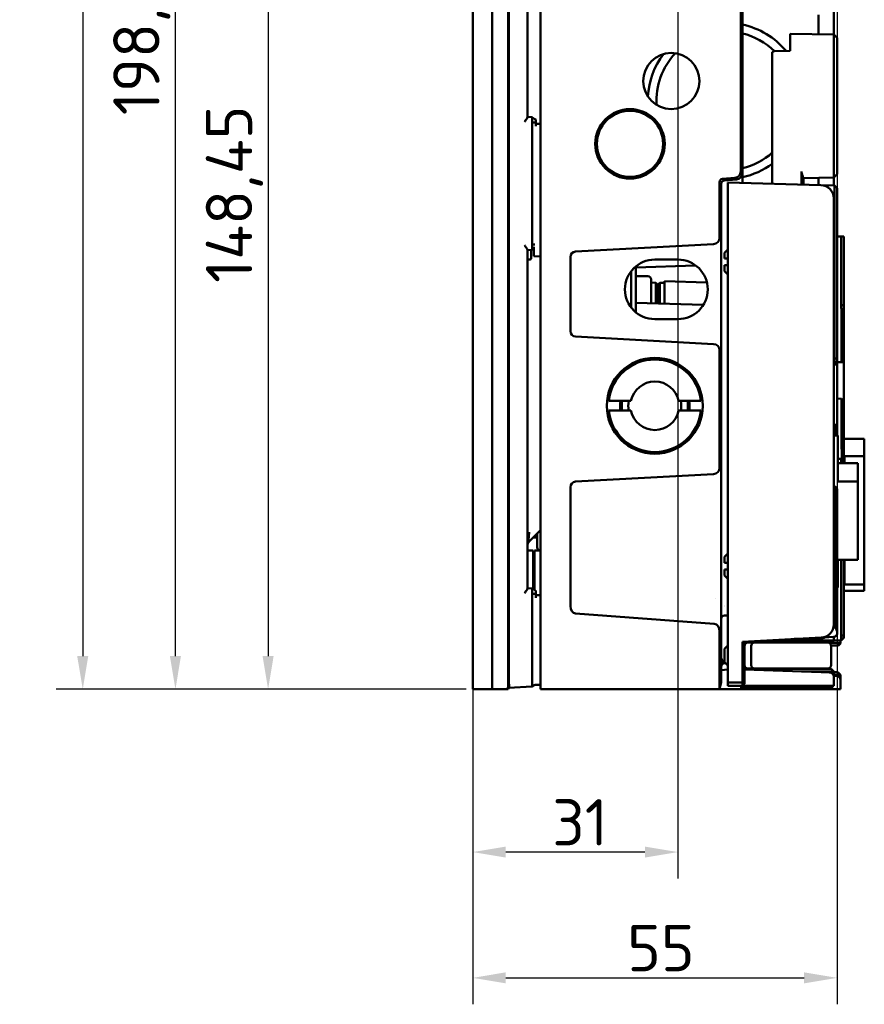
# Model space of a CAD drawing. Header units: millimetres. Extents: x 0 to 5104, y -184 to 1188.
# Tile 97 of 221: x 831 to 958, y 564 to 713. Entities that reach past the tile are written whole.
import ezdxf

# ---------------------------------------------------------------- set-up
doc = ezdxf.new("R2010")
doc.units = ezdxf.units.MM
doc.header["$LTSCALE"] = 2
doc.layers.add('Bemaßung (ISO)', color=7, linetype='Continuous', lineweight=25)
doc.layers.add('Sichtbar (ISO)', color=7, linetype='Continuous', lineweight=50)
doc.styles.add('Notiztext (DIN)', font='isocpeur.ttf')
doc.dimstyles.new('Standard (DIN)', dxfattribs={"dimscale": 2, "dimtxt": 3.5, "dimasz": 2.5, "dimexe": 2, "dimexo": 0.5, "dimgap": 0.5, "dimtad": 1, "dimrnd": 1e-08, "dimtxsty": 'Notiztext (DIN)', "dimcen": 0.09, "dimdle": 10, "dimclrd": 256, "dimclre": 256, "dimclrt": 256, "dimadec": 0, "dimazin": 0, "dimtfac": 1, "dimtmove": 0, "dimatfit": 3, "dimfxl": 1, "dimtolj": 1, "dimtzin": 0, "dimlwd": -1, "dimlwe": -1, "dimarcsym": 0})

# ---------------------------------------------------------------- blocks, each defined once
blk = doc.blocks.new('*D28')
at = {"layer": 'Bemaßung (ISO)', "transparency": 16777216}
for p, q in [((898.01, 1107.48), (836.1, 1107.48)), ((840.1, 1102.48), (840.1, 616.58)), ((898.01, 611.58), (836.1, 611.58))]:
    blk.add_line(p, q, dxfattribs=at)
for points in [[(839.26, 1102.48), (840.93, 1102.48), (840.1, 1107.48)], [(839.26, 616.58), (840.93, 616.58), (840.1, 611.58)]]:
    blk.add_solid(points, dxfattribs=at)
at = {"layer": 'Defpoints', "color": 0, "transparency": 16777216}
for p in [(899.01, 1107.48), (840.1, 611.58), (899.01, 611.58)]:
    blk.add_point(p, dxfattribs=at)
at = {"layer": 'Bemaßung (ISO)', "transparency": 16777216, "insert": (830.7, 848.83), "char_height": 7, "attachment_point": 1, "rotation": 90, "style": 'Notiztext (DIN)'}
blk.add_mtext('\\A1;495,9', dxfattribs=at)
blk = doc.blocks.new('*D29')
at = {"layer": 'Bemaßung (ISO)', "transparency": 16777216}
for p, q in [((925.36, 760.03), (864.1, 760.03)), ((868.1, 755.03), (868.1, 616.58)), ((898.01, 611.58), (864.1, 611.58))]:
    blk.add_line(p, q, dxfattribs=at)
for points in [[(867.26, 755.03), (868.93, 755.03), (868.1, 760.03)], [(867.26, 616.58), (868.93, 616.58), (868.1, 611.58)]]:
    blk.add_solid(points, dxfattribs=at)
at = {"layer": 'Defpoints', "color": 0, "transparency": 16777216}
for p in [(926.36, 760.03), (868.1, 611.58), (899.01, 611.58)]:
    blk.add_point(p, dxfattribs=at)
at = {"layer": 'Bemaßung (ISO)', "transparency": 16777216, "insert": (858.7, 673.01), "char_height": 7, "attachment_point": 1, "rotation": 90, "style": 'Notiztext (DIN)'}
blk.add_mtext('\\A1;148,45', dxfattribs=at)
blk = doc.blocks.new('*D30')
at = {"layer": 'Bemaßung (ISO)', "transparency": 16777216}
for p, q in [((925.36, 810.03), (850.1, 810.03)), ((854.1, 616.58), (854.1, 805.03)), ((898.01, 611.58), (850.1, 611.58))]:
    blk.add_line(p, q, dxfattribs=at)
for points in [[(853.26, 805.03), (854.93, 805.03), (854.1, 810.03)], [(853.26, 616.58), (854.93, 616.58), (854.1, 611.58)]]:
    blk.add_solid(points, dxfattribs=at)
at = {"layer": 'Defpoints', "color": 0, "transparency": 16777216}
for p in [(854.1, 810.03), (926.36, 810.03), (899.01, 611.58)]:
    blk.add_point(p, dxfattribs=at)
at = {"layer": 'Bemaßung (ISO)', "transparency": 16777216, "insert": (844.7, 698.36), "char_height": 7, "attachment_point": 1, "rotation": 90, "style": 'Notiztext (DIN)'}
blk.add_mtext('\\A1;198,45', dxfattribs=at)
blk = doc.blocks.new('*D39')
at = {"layer": 'Bemaßung (ISO)', "transparency": 16777216}
for p, q in [((954.06, 1031.01), (954.06, 563.94)), ((899.01, 858.58), (899.01, 563.94)), ((904.01, 567.94), (949.06, 567.94))]:
    blk.add_line(p, q, dxfattribs=at)
for points in [[(904.01, 568.78), (904.01, 567.11), (899.01, 567.94)], [(949.06, 568.78), (949.06, 567.11), (954.06, 567.94)]]:
    blk.add_solid(points, dxfattribs=at)
at = {"layer": 'Defpoints', "color": 0, "transparency": 16777216}
for p in [(954.06, 1032.01), (899.01, 859.58), (954.06, 567.94)]:
    blk.add_point(p, dxfattribs=at)
at = {"layer": 'Bemaßung (ISO)', "transparency": 16777216, "insert": (922.34, 575.94), "char_height": 7, "attachment_point": 1, "style": 'Notiztext (DIN)'}
blk.add_mtext('\\A1;55', dxfattribs=at)
blk = doc.blocks.new('*D40')
at = {"layer": 'Bemaßung (ISO)', "transparency": 16777216}
for p, q in [((930.01, 782.94), (930.01, 582.96)), ((899.01, 610.58), (899.01, 582.96)), ((925.01, 586.96), (904.01, 586.96))]:
    blk.add_line(p, q, dxfattribs=at)
for points in [[(904.01, 587.79), (904.01, 586.13), (899.01, 586.96)], [(925.01, 587.79), (925.01, 586.13), (930.01, 586.96)]]:
    blk.add_solid(points, dxfattribs=at)
at = {"layer": 'Defpoints', "color": 0, "transparency": 16777216}
for p in [(930.01, 783.94), (899.01, 611.58), (899.01, 586.96)]:
    blk.add_point(p, dxfattribs=at)
at = {"layer": 'Bemaßung (ISO)', "transparency": 16777216, "insert": (911.01, 594.96), "char_height": 7, "attachment_point": 1, "style": 'Notiztext (DIN)'}
blk.add_mtext('\\A1;31', dxfattribs=at)

msp = doc.modelspace()

# ---------------------------------------------------------------- linework, layer by layer
at = {"layer": 'Sichtbar (ISO)'}
for p, q in [((909.262, 1107.48), (909.262, 611.58)), ((899.012, 611.58), (899.012, 859.479)), ((901.962, 611.58), (901.962, 859.479)), ((904.381, 859.103), (904.381, 611.956)), ((904.467, 858.456), (904.467, 612.603)), ((907.262, 698.04), (907.262, 773.019)), ((939.496, 689.866), (939.496, 757.876)), ((939.762, 757.868), (939.762, 689.653)), ((953.562, 720.146), (953.562, 710.563)), ((951.251, 713.536), (951.251, 710.603)), ((946.962, 710.678), (953.563, 710.563)), ((946.962, 710.678), (946.962, 710.627)), ((946.962, 710.627), (946.962, 708.094)), ((954.062, 710.054), (953.563, 710.563)), ((953.563, 710.563), (953.563, 710.518)), ((953.563, 707.315), (953.563, 710.518)), ((954.062, 710.037), (954.062, 710.054)), ((946.962, 708.094), (946.962, 708.678)), ((954.062, 710.037), (954.062, 706.834)), ((944.567, 708.047), (944.262, 707.876)), ((944.262, 707.876), (944.262, 707.468)), ((944.262, 707.468), (944.262, 706.524)), ((946.962, 708.094), (944.567, 708.047)), ((953.563, 707.315), (953.563, 706.524)), ((944.262, 689.47), (944.262, 706.524)), ((953.563, 689.932), (953.563, 706.524)), ((954.062, 706.524), (954.062, 706.834)), ((954.062, 706.524), (954.062, 689.932)), ((907.962, 698.056), (907.262, 698.117)), ((907.965, 678.8), (907.965, 697.259)), ((908.562, 697.259), (907.965, 697.259)), ((908.562, 697.698), (908.562, 697.259)), ((908.562, 697.259), (908.562, 696.7)), ((908.562, 697.032), (909.262, 697.044)), ((926.183, 698.012), (926.183, 697.676)), ((926.183, 690.383), (926.183, 690.047)), ((939.762, 689.653), (939.762, 688.108)), ((944.262, 689.47), (944.262, 688.527)), ((948.662, 689.525), (948.662, 689.847)), ((954.062, 689.441), (953.563, 688.932)), ((954.062, 689.932), (954.062, 689.441)), ((936.296, 679.843), (936.296, 688.258)), ((936.562, 687.998), (936.562, 679.604)), ((936.737, 688.739), (938.614, 688.904)), ((938.85, 688.657), (937.019, 688.496)), ((937.562, 688.166), (951.615, 687.798)), ((937.562, 612.58), (937.562, 688.166)), ((944.262, 687.99), (944.262, 688.527)), ((948.662, 687.875), (948.662, 688.581)), ((953.563, 688.932), (948.962, 688.852)), ((948.962, 688.869), (948.962, 688.903)), ((948.962, 688.869), (948.962, 687.867)), ((951.251, 688.892), (951.251, 687.807)), ((951.615, 687.798), (953.648, 687.745)), ((953.562, 688.932), (953.562, 687.747)), ((953.659, 661.599), (953.659, 687.045)), ((954.062, 687.319), (954.062, 687.045)), ((954.062, 687.045), (954.062, 661.599)), ((953.562, 685.799), (953.562, 621.386)), ((908.398, 678.8), (907.965, 678.8)), ((935.382, 678.879), (914.521, 677.747)), ((936.562, 679.604), (936.562, 679.047)), ((936.562, 679.047), (936.562, 677.121)), ((954.659, 680.03), (954.062, 680.03)), ((954.659, 669.664), (954.659, 680.03)), ((955.062, 680.03), (954.659, 680.03)), ((955.062, 680.03), (955.062, 669.664)), ((907.262, 626.79), (907.262, 678.019)), ((907.262, 677.942), (907.962, 678.003)), ((907.862, 676.83), (907.862, 677.995)), ((908.262, 677.732), (908.262, 678.481)), ((908.262, 677.732), (908.262, 677.032)), ((937.062, 677.578), (937.562, 678.078)), ((937.062, 677.342), (937.062, 677.578)), ((937.062, 676.926), (937.062, 677.342)), ((907.562, 676.53), (907.262, 676.53)), ((909.262, 677.015), (908.262, 677.032)), ((913.762, 676.919), (913.762, 665.727)), ((926.512, 676.53), (930.012, 676.53)), ((936.562, 677.121), (936.562, 665.527)), ((937.062, 676.926), (937.062, 676.678)), ((937.062, 676.678), (937.562, 676.678)), ((922.962, 669.264), (922.962, 674.795)), ((932.683, 675.652), (923.662, 675.337)), ((923.662, 675.512), (923.662, 668.547)), ((937.062, 675.678), (937.062, 675.43)), ((937.562, 675.678), (937.062, 675.678)), ((937.062, 675.014), (937.062, 675.43)), ((937.062, 674.778), (937.062, 675.014)), ((937.062, 674.778), (937.562, 674.278)), ((923.662, 674.026), (925.462, 674.026)), ((925.962, 672.673), (925.962, 673.526)), ((926.668, 673.036), (925.962, 673.061)), ((926.668, 673.036), (926.962, 672.731)), ((926.962, 672.726), (927.262, 673.031)), ((927.262, 673.031), (927.962, 673.043)), ((927.262, 673.031), (927.262, 671.776)), ((927.962, 673.291), (927.962, 671.79)), ((927.962, 673.291), (934.391, 673.066)), ((925.962, 672.673), (925.962, 669.915)), ((926.662, 669.896), (926.662, 671.781)), ((926.962, 672.731), (926.962, 671.781)), ((926.962, 671.776), (926.962, 671.781)), ((926.962, 671.781), (926.962, 669.889)), ((926.962, 669.889), (926.962, 671.776)), ((927.262, 671.776), (927.262, 669.881)), ((927.962, 670.863), (927.962, 671.79)), ((923.662, 669.975), (933.867, 669.708)), ((927.962, 670.863), (927.962, 669.862)), ((954.659, 669.664), (955.062, 669.664)), ((954.711, 661.03), (954.711, 668.719)), ((955.062, 669.664), (955.062, 669.116)), ((955.062, 661.03), (955.062, 669.116)), ((930.012, 667.53), (926.512, 667.53)), ((936.562, 665.527), (936.562, 663.601)), ((935.382, 663.768), (914.521, 664.9)), ((936.296, 645.056), (936.296, 662.803)), ((936.562, 663.601), (936.562, 663.043)), ((936.562, 663.043), (936.562, 644.816)), ((953.659, 661.599), (954.062, 661.599)), ((953.665, 661.53), (953.665, 661.53)), ((954.062, 661.599), (954.062, 661.019)), ((954.062, 661.03), (955.062, 661.03)), ((954.062, 651.53), (954.062, 661.019)), ((955.062, 661.03), (955.062, 655.129)), ((953.722, 660.602), (953.562, 660.57)), ((922.919, 655.155), (919.55, 655.155)), ((933.475, 655.155), (930.106, 655.155)), ((954.719, 655.486), (954.062, 655.512)), ((919.55, 653.705), (922.919, 653.705)), ((930.106, 653.705), (933.475, 653.705)), ((955.062, 647.76), (955.062, 654.774)), ((953.562, 651.53), (954.062, 651.53)), ((953.767, 651.082), (953.767, 651.53)), ((954.062, 650.833), (953.767, 651.082)), ((954.062, 651.53), (954.062, 650.833)), ((954.062, 650.833), (954.062, 649.946)), ((954.162, 649.946), (953.562, 649.946)), ((954.162, 649.946), (954.162, 643.004)), ((958.162, 649.446), (955.062, 649.446)), ((958.162, 649.446), (958.162, 646.814)), ((954.723, 648.079), (955.062, 647.761)), ((954.659, 646.397), (954.162, 646.423)), ((954.663, 646.105), (954.663, 645.769)), ((955.062, 646.738), (954.767, 646.489)), ((954.767, 646.285), (954.767, 646.489)), ((955.062, 645.973), (955.062, 646.738)), ((955.162, 646.814), (958.162, 646.814)), ((955.162, 646.814), (955.162, 645.769)), ((958.162, 646.814), (958.162, 627.388)), ((936.562, 644.816), (936.562, 644.258)), ((954.162, 645.769), (957.162, 645.769)), ((955.062, 645.973), (955.062, 645.804)), ((955.062, 645.769), (955.062, 645.804)), ((957.162, 645.769), (957.162, 643.004)), ((914.521, 642.959), (935.382, 644.091)), ((936.562, 644.258), (936.562, 642.332)), ((913.762, 642.132), (913.762, 624.134)), ((936.562, 642.332), (936.562, 625.613)), ((953.767, 640.337), (953.767, 642.161)), ((954.062, 641.827), (953.767, 642.161)), ((954.062, 641.861), (954.062, 641.827)), ((954.062, 641.827), (954.062, 640.003)), ((957.162, 643.004), (954.162, 643.004)), ((957.162, 643.004), (957.162, 631.124)), ((953.724, 621.482), (953.724, 639.391)), ((954.062, 639.391), (953.724, 639.391)), ((954.062, 640.003), (954.062, 639.391)), ((954.062, 639.391), (954.062, 620.397)), ((907.479, 634.713), (907.48, 634.712)), ((909.262, 635.619), (907.555, 633.911)), ((908.173, 634.53), (908.762, 634.53)), ((908.762, 635.119), (908.762, 633.03)), ((908.162, 632.53), (907.262, 632.53)), ((908.162, 626.699), (908.162, 632.53)), ((908.362, 626.587), (908.362, 632.53)), ((908.362, 632.53), (909.262, 632.53)), ((909.254, 632.53), (909.262, 632.53)), ((937.062, 631.574), (937.562, 632.074)), ((937.062, 631.574), (937.062, 631.338)), ((937.062, 630.922), (937.062, 631.338)), ((908.262, 630.33), (908.162, 630.347)), ((908.262, 626.643), (908.262, 630.33)), ((908.262, 630.03), (908.362, 630.03)), ((937.062, 630.922), (937.062, 630.674)), ((937.062, 630.674), (937.562, 630.674)), ((937.062, 629.674), (937.062, 629.426)), ((937.562, 629.674), (937.062, 629.674)), ((954.162, 631.124), (957.162, 631.124)), ((954.162, 631.124), (954.162, 626.946)), ((954.648, 619.692), (954.648, 631.124)), ((955.062, 631.124), (955.062, 619.692)), ((955.162, 631.124), (955.162, 627.388)), ((937.062, 629.01), (937.062, 629.426)), ((937.062, 628.774), (937.062, 629.01)), ((937.062, 628.774), (937.562, 628.274)), ((907.975, 626.805), (907.262, 626.867)), ((954.162, 626.946), (954.062, 626.946)), ((958.162, 627.388), (955.162, 627.388)), ((958.162, 627.388), (958.162, 626.446)), ((907.978, 612.787), (907.978, 626.008)), ((907.978, 626.008), (908.562, 626.008)), ((908.562, 626.474), (908.562, 626.008)), ((908.562, 626.008), (908.562, 625.404)), ((908.562, 625.782), (909.262, 625.794)), ((935.656, 625.221), (935.656, 625.221)), ((936.562, 625.613), (936.562, 624.194)), ((958.162, 626.446), (955.062, 626.446)), ((936.562, 624.194), (936.562, 621.225)), ((937.04, 624.089), (937.04, 624.089)), ((937.041, 624.228), (937.041, 624.228)), ((935.501, 621.45), (914.521, 623.005)), ((937.562, 622.73), (937.045, 622.711)), ((936.562, 621.225), (936.562, 612.776)), ((936.296, 611.966), (936.296, 620.304)), ((951.667, 619.388), (939.762, 618.765)), ((953.498, 619.484), (952.108, 619.412)), ((953.724, 619.496), (953.498, 619.484)), ((953.562, 619.488), (953.562, 618.968)), ((954.062, 619.853), (953.724, 619.496)), ((953.724, 619.496), (953.724, 619.496)), ((954.062, 620.397), (954.062, 619.853)), ((954.648, 619.692), (955.062, 619.692)), ((955.062, 619.418), (954.66, 618.993)), ((955.062, 619.692), (955.062, 619.418)), ((955.062, 619.418), (955.062, 619.353)), ((937.562, 618.168), (937.062, 617.668)), ((939.762, 612.58), (939.762, 618.765)), ((940.062, 618.78), (940.062, 612.704)), ((952.599, 618.668), (940.062, 618.668)), ((940.503, 618.615), (940.503, 618.668)), ((940.562, 618.618), (940.762, 618.618)), ((940.762, 618.668), (940.762, 618.618)), ((940.762, 618.618), (941.562, 618.618)), ((941.062, 618.668), (941.062, 618.618)), ((941.062, 615.218), (941.062, 618.118)), ((941.562, 618.618), (951.162, 618.618)), ((943.654, 618.968), (952.615, 618.968)), ((947.516, 618.618), (948.47, 618.668)), ((947.577, 619.174), (951.162, 619.174)), ((952.662, 618.618), (951.162, 618.618)), ((952.599, 618.668), (953.262, 618.668)), ((953.562, 618.968), (952.615, 618.968)), ((953.615, 618.568), (952.88, 618.568)), ((953.16, 618.168), (953.594, 618.168)), ((953.162, 615.218), (953.162, 618.118)), ((953.562, 618.968), (953.262, 618.668)), ((953.527, 618.934), (954.659, 618.993)), ((954.162, 618.168), (953.594, 618.168)), ((954.562, 618.568), (953.615, 618.568)), ((954.562, 618.568), (954.162, 618.168)), ((954.262, 618.168), (954.162, 618.168)), ((954.562, 618.468), (954.262, 618.168)), ((954.562, 618.468), (954.462, 618.468)), ((954.562, 618.988), (954.562, 618.568)), ((954.562, 618.568), (954.562, 618.468)), ((954.659, 618.993), (954.724, 618.996)), ((937.062, 617.668), (937.062, 617.446)), ((937.062, 617.446), (937.062, 615.891)), ((937.202, 615.529), (937.054, 615.511)), ((937.062, 615.891), (937.062, 615.668)), ((937.562, 615.168), (937.062, 615.668)), ((937.562, 614.565), (936.562, 614.443)), ((940.062, 614.668), (952.594, 614.668)), ((940.062, 614.568), (951.655, 614.164)), ((940.762, 614.718), (940.562, 614.718)), ((941.562, 614.718), (940.762, 614.718)), ((941.062, 614.718), (941.062, 614.668)), ((951.162, 614.718), (941.562, 614.718)), ((952.615, 614.268), (948.653, 614.268)), ((951.162, 614.718), (952.662, 614.718)), ((952.887, 614.121), (951.655, 614.164)), ((953.162, 614.668), (952.594, 614.668)), ((952.615, 614.268), (953.562, 614.268)), ((953.162, 614.668), (953.562, 614.268)), ((953.562, 614.268), (953.562, 613.421)), ((953.594, 614.168), (953.562, 614.168)), ((953.562, 613.768), (953.615, 613.768)), ((953.562, 613.421), (953.562, 612.08)), ((953.594, 614.168), (954.162, 614.168)), ((953.615, 613.768), (954.562, 613.768)), ((954.162, 614.168), (954.562, 613.768)), ((954.562, 613.768), (954.562, 612.921)), ((904.379, 611.58), (904.503, 611.877)), ((904.474, 611.806), (907.963, 611.989)), ((907.968, 611.99), (907.963, 611.989)), ((909.262, 612.218), (908.428, 612.247)), ((936.512, 612.39), (936.296, 611.58)), ((937.562, 612.58), (939.762, 612.58)), ((937.562, 612.08), (937.562, 612.58)), ((939.762, 612.08), (937.562, 612.08)), ((939.629, 612.08), (939.496, 611.58)), ((939.589, 611.93), (952.062, 611.93)), ((940.062, 612.704), (939.762, 612.58)), ((939.762, 612.08), (939.762, 612.58)), ((940.062, 612.38), (939.762, 612.08)), ((939.762, 612.08), (951.667, 612.08)), ((940.062, 612.704), (940.062, 612.38)), ((951.667, 612.08), (953.562, 612.08)), ((952.986, 611.93), (952.062, 611.93)), ((952.986, 611.93), (952.862, 611.73)), ((954.562, 612.921), (954.562, 611.58)), ((899.012, 611.58), (901.962, 611.58)), ((901.962, 611.58), (904.096, 611.58)), ((901.962, 611.58), (901.962, 611.58)), ((904.096, 611.58), (904.366, 611.726)), ((904.096, 611.58), (904.364, 611.58)), ((904.364, 611.58), (904.379, 611.58)), ((909.262, 611.58), (936.27, 611.58)), ((936.27, 611.58), (936.296, 611.58)), ((938.577, 611.58), (936.296, 611.58)), ((938.577, 611.58), (939.496, 611.58)), ((939.496, 611.58), (952.615, 611.58)), ((952.062, 611.73), (939.536, 611.73)), ((952.062, 611.73), (952.862, 611.73)), ((954.562, 611.58), (952.615, 611.58))]:
    msp.add_line(p, q, dxfattribs=at)
at = {"layer": 'Sichtbar (ISO)', "flags": 128}
msp.add_lwpolyline([(954.722, 648.08), (954.722, 648.263), (954.722, 648.456), (954.722, 648.659), (954.722, 648.873), (954.722, 649.097), (954.722, 649.33), (954.722, 649.574), (954.722, 649.827), (954.722, 650.089), (954.722, 650.361), (954.722, 650.642), (954.722, 650.931), (954.722, 651.228), (954.722, 651.533), (954.722, 651.846), (954.722, 652.166), (954.722, 652.492), (954.722, 652.826), (954.722, 653.165), (954.722, 653.51), (954.722, 653.859), (954.722, 654.214), (954.722, 654.572), (954.722, 654.934)], dxfattribs=at)
at = {"layer": 'Sichtbar (ISO)'}
for centre, radius in [((929.012, 703.53), 4.25), ((922.762, 694.03), 5.25), ((922.762, 694.03), 5), ((926.512, 654.43), 7.25)]:
    msp.add_circle(centre, radius, dxfattribs=at)
for centre, radius, start, end in [((937.262, 700.53), 11.805, 39.77215, 77.77342), ((937.262, 700.53), 10.5, 45.72646, 76.22585), ((937.262, 700.53), 11.805, 143.16123, 176.87256), ((937.262, 700.53), 10.5, 136.66611, 183.36767), ((937.262, 700.53), 10.5, 283.77415, 311.81031), ((937.262, 700.53), 11.805, 282.22658, 306.36869), ((938.762, 689.653), 1, 275, 0), ((937.062, 687.998), 0.5, 95, 180), ((951.562, 685.799), 2, 0, 88.5), ((907.562, 676.83), 0.3, 270, 0), ((926.512, 672.03), 4.5, 90, 270), ((930.012, 672.03), 4.5, 270, 90), ((925.462, 673.526), 0.5, 0, 90), ((926.512, 654.43), 7, 5.94487, 174.05513), ((926.512, 654.43), 3.666, 11.406, 168.594), ((926.512, 654.43), 5.25, 172.06236, 187.93764), ((926.512, 654.43), 5, 171.66272, 188.33728), ((926.512, 654.43), 3.999, 169.55412, 190.44588), ((926.512, 654.43), 3.999, 349.55412, 10.44588), ((926.512, 654.43), 5, 351.66272, 8.33728), ((926.512, 654.43), 5.25, 352.06236, 7.93764), ((926.512, 654.43), 7, 185.94487, 354.05513), ((926.512, 654.43), 3.666, 191.406, 348.594), ((908.262, 633.204), 1, 135, 180), ((909.262, 633.03), 0.5, 180, 269), ((937.062, 622.212), 0.5, 92, 180), ((951.562, 621.386), 2, 273, 0), ((951.162, 621.174), 2, 270, 304.37571), ((940.562, 618.118), 0.5, 90, 180), ((941.562, 618.118), 0.5, 90, 180), ((952.662, 618.118), 0.5, 0, 90), ((937.062, 615.008), 0.5, 97.01277, 180), ((940.562, 615.218), 0.5, 180, 270), ((941.562, 615.218), 0.5, 180, 270), ((952.662, 615.218), 0.5, 270, 0), ((952.862, 613.421), 0.7, 0, 88), ((953.862, 612.921), 0.7, 0, 88), ((935.062, 612.776), 1.5, 345.06858, 0)]:
    msp.add_arc(centre, radius, start, end, dxfattribs=at)
for centre, major_axis, ratio, start_param, end_param in [((938.461, 689.929), (-0.784, 0.718), 0.9403795, 2.4303458, 3.8528396), ((949.662, 689.864), (-0.707, -0.72), 0.982398, 5.4979394, 5.8267477), ((936.813, 688.227), (0.392, -0.359), 0.9403795, 2.4303458, 3.8528396), ((935.261, 679.909), (-0.772, 0.735), 0.9384194, 2.4174221, 3.8706974), ((914.562, 676.919), (0, 0.828), 0.965837, 0.0523599, 1.5707963), ((914.562, 665.727), (0, -0.828), 0.9656783, 4.712389, 6.2308254), ((935.261, 662.737), (0.771, 0.736), 0.9382822, 5.5528758, 7.005998), ((935.261, 645.122), (-0.771, 0.736), 0.9382822, 2.41878, 3.8719022), ((914.562, 642.132), (0, 0.828), 0.9656783, 0.0523599, 1.5707963), ((914.562, 624.134), (0, -1.131), 0.7071068, 4.712389, 6.2308254), ((935.261, 620.051), (0.374, 1.375), 0.7015215, 5.0823258, 6.4184603), ((955.724, 621.604), (1.416, 1.492), 0.9463689, 2.3634757, 2.9481892), ((903.262, 611.498), (0.682, 1.34), 0.6626496, 5.1996868, 5.3672067), ((904.8, 612.625), (0.011, 0.801), 0.4157392, 1.6032188, 2.0690294), ((934.743, 611.58), (0.556, 2.086), 0.6948616, 4.8956073, 5.0788257), ((903.174, 611.287), (1.168, 0.52), 0.515766, 5.9481051, 6.1566128)]:
    msp.add_ellipse(centre, major_axis=major_axis, ratio=ratio, start_param=start_param, end_param=end_param, dxfattribs=at)
for points, knots in [([(906.81, 697.36), (906.874, 697.436), (906.942, 697.518), (907.066, 697.676), (907.123, 697.753), (907.197, 697.867), (907.224, 697.915), (907.255, 697.989), (907.262, 698.017), (907.262, 698.04)], [-0.361497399, -0.361497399, -0.361497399, -0.361497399, -0.331836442, -0.331836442, -0.302175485, -0.302175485, -0.281220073, -0.281220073, -0.265440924, -0.265440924, -0.265440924, -0.265440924]), ([(907.965, 697.259), (907.98, 697.635), (907.981, 697.994), (907.967, 698.048), (907.965, 698.053), (907.964, 698.056), (907.962, 698.056)], [0, 0, 0, 0, 0.9130148, 0.9130148, 0.9130148, 1, 1, 1, 1]), ([(948.716, 689.525), (948.741, 689.453), (948.766, 689.384), (948.814, 689.256), (948.837, 689.197), (948.88, 689.091), (948.9, 689.044), (948.935, 688.962), (948.951, 688.928), (948.962, 688.903)], [0, 0, 0, 0, 0.023995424, 0.023995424, 0.047734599, 0.047734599, 0.071168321, 0.071168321, 0.09558827, 0.09558827, 0.09558827, 0.09558827]), ([(953.563, 688.932), (953.566, 688.932), (953.567, 689.275), (953.564, 689.714), (953.564, 689.786), (953.563, 689.859), (953.563, 689.932)], [0, 0, 0, 0, 0.8600538, 0.8600538, 0.8600538, 1, 1, 1, 1]), ([(953.659, 687.045), (953.664, 687.345), (953.662, 687.676), (953.652, 687.735), (953.651, 687.741), (953.649, 687.745), (953.648, 687.745)], [0, 0, 0, 0, 0.9026459, 0.9026459, 0.9026459, 1, 1, 1, 1]), ([(907.962, 678.003), (907.978, 678.005), (907.982, 678.32), (907.969, 678.693), (907.968, 678.728), (907.967, 678.764), (907.965, 678.8)], [0, 0, 0, 0, 0.9130148, 0.9130148, 0.9130148, 1, 1, 1, 1]), ([(907.262, 678.019), (907.262, 678.042), (907.256, 678.069), (907.227, 678.14), (907.2, 678.187), (907.128, 678.3), (907.07, 678.377), (906.944, 678.539), (906.875, 678.622), (906.81, 678.699)], [0.265509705, 0.265509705, 0.265509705, 0.265509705, 0.280772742, 0.280772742, 0.301208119, 0.301208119, 0.33139015, 0.33139015, 0.361572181, 0.361572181, 0.361572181, 0.361572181]), ([(926.662, 671.781), (926.663, 671.865), (926.663, 671.949), (926.664, 672.115), (926.664, 672.195), (926.664, 672.423), (926.666, 672.56), (926.667, 672.732), (926.667, 672.783), (926.667, 672.873), (926.667, 672.911), (926.668, 672.973), (926.668, 672.997), (926.668, 673.028), (926.668, 673.036), (926.668, 673.036), (926.668, 673.036), (926.668, 673.036)], [-0.24597495, -0.24597495, -0.24597495, -0.24597495, -0.23024128, -0.23024128, -0.21451837, -0.21451837, -0.18405599, -0.18405599, -0.16884112, -0.16884112, -0.15363607, -0.15363607, -0.13843006, -0.13843006, -0.12322348, -0.12322348, -0.12319711, -0.12319711, -0.12319711, -0.12319711]), ([(954.711, 668.719), (954.711, 668.752), (954.709, 668.8), (954.704, 668.923), (954.701, 668.997), (954.692, 669.165), (954.686, 669.259), (954.673, 669.457), (954.667, 669.56), (954.659, 669.664)], [0.000001, 0.000001, 0.000001, 0.000001, 0.03107265, 0.03107265, 0.06215531, 0.06215531, 0.09338409, 0.09338409, 0.1246585, 0.1246585, 0.1246585, 0.1246585]), ([(953.722, 660.6), (953.731, 660.6), (953.718, 660.857), (953.684, 661.299), (953.676, 661.392), (953.668, 661.493), (953.659, 661.599)], [0.1725187, 0.1725187, 0.1725187, 0.1725187, 0.85612725, 0.85612725, 0.85612725, 1, 1, 1, 1]), ([(954.719, 655.486), (954.72, 655.486), (954.72, 655.482), (954.722, 655.463), (954.722, 655.446), (954.724, 655.379), (954.725, 655.31), (954.725, 655.14), (954.724, 655.042), (954.723, 654.933)], [-0.11090276, -0.11090276, -0.11090276, -0.11090276, -0.09489845, -0.09489845, -0.07541223, -0.07541223, -0.03641082, -0.03641082, -0.00000022, -0.00000022, -0.00000022, -0.00000022]), ([(955.062, 654.774), (955.062, 654.828), (955.062, 654.879), (955.062, 654.968), (955.062, 655.006), (955.062, 655.079), (955.062, 655.108), (955.062, 655.126), (955.062, 655.129), (955.062, 655.129)], [0.00000236, 0.00000236, 0.00000236, 0.00000236, 0.018248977, 0.018248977, 0.036456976, 0.036456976, 0.060811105, 0.060811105, 0.070931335, 0.070931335, 0.070931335, 0.070931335]), ([(953.751, 649.945), (953.754, 650.016), (953.758, 650.089), (953.761, 650.17), (953.767, 650.332), (953.771, 650.502), (953.772, 650.659), (953.773, 650.819), (953.771, 650.966), (953.767, 651.082)], [0.37767979, 0.37767979, 0.37767979, 0.37767979, 0.5, 0.5, 0.5, 0.74772832, 0.74772832, 0.74772832, 1, 1, 1, 1]), ([(954.767, 646.489), (954.772, 646.579), (954.775, 646.686), (954.779, 646.919), (954.778, 647.042), (954.776, 647.232), (954.774, 647.297), (954.769, 647.487), (954.764, 647.607), (954.753, 647.796), (954.747, 647.869), (954.738, 647.962), (954.735, 647.99), (954.728, 648.052), (954.724, 648.074), (954.723, 648.079)], [-0.017796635, -0.017796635, -0.017796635, -0.017796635, -0.014329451, -0.014329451, -0.010918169, -0.010918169, -0.009156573, -0.009156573, -0.005674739, -0.005674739, -0.003083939, -0.003083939, -0.001875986, -0.001875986, -0.000070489, -0.000070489, -0.000070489, -0.000070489]), ([(955.062, 646.738), (955.062, 646.781), (955.062, 646.83), (955.062, 646.936), (955.062, 646.993), (955.062, 647.132), (955.062, 647.214), (955.062, 647.372), (955.062, 647.448), (955.062, 647.569), (955.062, 647.616), (955.062, 647.724), (955.062, 647.753), (955.062, 647.761)], [0.000001, 0.000001, 0.000001, 0.000001, 0.01825366, 0.01825366, 0.03645141, 0.03645141, 0.06044813, 0.06044813, 0.08441706, 0.08441706, 0.10259706, 0.10259706, 0.13227531, 0.13227531, 0.13227531, 0.13227531]), ([(954.663, 646.105), (954.664, 646.197), (954.664, 646.271), (954.662, 646.371), (954.662, 646.397), (954.659, 646.397)], [0.000001, 0.000001, 0.000001, 0.000001, 0.039290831, 0.039290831, 0.078676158, 0.078676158, 0.078676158, 0.078676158]), ([(906.81, 626.11), (906.874, 626.186), (906.942, 626.268), (907.066, 626.426), (907.123, 626.503), (907.197, 626.617), (907.224, 626.665), (907.255, 626.739), (907.262, 626.767), (907.262, 626.79)], [-0.361497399, -0.361497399, -0.361497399, -0.361497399, -0.331836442, -0.331836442, -0.302175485, -0.302175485, -0.281220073, -0.281220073, -0.265440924, -0.265440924, -0.265440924, -0.265440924]), ([(954.659, 618.993), (954.661, 618.993), (954.661, 619.011), (954.661, 619.082), (954.662, 619.133), (954.66, 619.262), (954.657, 619.339), (954.653, 619.508), (954.651, 619.6), (954.648, 619.692)], [0.000001, 0.000001, 0.000001, 0.000001, 0.02772684, 0.02772684, 0.05509816, 0.05509816, 0.08247288, 0.08247288, 0.11019489, 0.11019489, 0.11019489, 0.11019489]), ([(954.724, 618.996), (954.73, 618.997), (954.735, 619.013), (954.742, 619.055), (954.744, 619.068), (954.746, 619.081)], [0.000001, 0.000001, 0.000001, 0.000001, 0.031243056, 0.031243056, 0.041511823, 0.041511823, 0.041511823, 0.041511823]), ([(936.562, 616.319), (936.562, 616.316), (936.562, 616.313), (936.562, 616.31), (936.563, 616.291), (936.564, 616.276), (936.566, 616.262), (936.575, 616.204), (936.604, 616.15), (936.638, 616.091), (936.726, 615.941), (936.83, 615.756), (936.892, 615.637), (936.917, 615.589), (936.939, 615.552), (936.957, 615.529), (936.967, 615.518), (936.975, 615.51), (936.983, 615.506), (936.986, 615.505), (936.988, 615.504), (936.991, 615.504), (936.992, 615.504), (936.994, 615.504), (936.995, 615.504), (936.996, 615.504), (936.997, 615.504), (936.998, 615.504), (936.998, 615.504), (936.998, 615.504), (936.999, 615.504), (936.999, 615.504), (936.999, 615.504), (936.999, 615.504), (937, 615.504), (937, 615.504), (937, 615.504), (937, 615.504), (937, 615.504), (937, 615.504), (937, 615.504), (937, 615.504), (937.001, 615.504), (937.001, 615.504), (937.001, 615.504), (937.001, 615.504), (937.001, 615.504), (937.001, 615.504), (937.001, 615.504)], [0.00000003, 0.00000003, 0.00000003, 0.00000003, 0.00661104, 0.00661104, 0.00661104, 0.05080673, 0.05080673, 0.05080673, 0.228529, 0.228529, 0.228529, 0.67863171, 0.67863171, 0.67863171, 0.85629561, 0.85629561, 0.85629561, 0.94403852, 0.94403852, 0.94403852, 0.97276826, 0.97276826, 0.97276826, 0.98647509, 0.98647509, 0.98647509, 0.99324915, 0.99324915, 0.99324915, 0.99663596, 0.99663596, 0.99663596, 0.99777383, 0.99777383, 0.99777383, 0.99855233, 0.99855233, 0.99855233, 0.99908433, 0.99908433, 0.99908433, 0.99944985, 0.99944985, 0.99944985, 0.99979631, 0.99979631, 0.99979631, 0.9999647, 0.9999647, 0.9999647, 0.9999647]), ([(953.562, 613.632), (953.631, 613.63), (953.69, 613.627), (953.738, 613.626), (953.758, 613.625), (953.776, 613.624), (953.792, 613.624), (953.854, 613.622), (953.886, 613.621), (953.887, 613.621)], [0.53221266, 0.53221266, 0.53221266, 0.53221266, 0.6875, 0.6875, 0.6875, 0.75, 0.75, 0.75, 1, 1, 1, 1]), ([(904.503, 611.877), (904.521, 611.92), (904.529, 611.98), (904.526, 612.106), (904.517, 612.173), (904.502, 612.246)], [-0.444866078, -0.444866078, -0.444866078, -0.444866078, -0.415864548, -0.415864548, -0.392041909, -0.392041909, -0.392041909, -0.392041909]), ([(907.963, 611.989), (907.972, 611.989), (907.978, 612.081), (907.981, 612.224), (907.984, 612.378), (907.982, 612.587), (907.978, 612.787)], [0, 0, 0, 0, 0.479778, 0.479778, 0.479778, 1, 1, 1, 1]), ([(953.469, 612.08), (953.464, 612.071), (953.459, 612.062), (953.453, 612.054), (953.434, 612.024), (953.43, 612.017), (953.396, 611.976), (953.334, 611.904), (953.26, 611.846), (953.178, 611.805), (953.078, 611.754), (952.968, 611.73), (952.862, 611.73)], [0.34037626, 0.34037626, 0.34037626, 0.34037626, 0.375, 0.375, 0.375, 0.5, 0.5, 0.5, 0.72460527, 0.72460527, 0.72460527, 1, 1, 1, 1]), ([(952.986, 611.93), (953.065, 611.93), (953.145, 611.944), (953.221, 611.973), (953.229, 611.976), (953.237, 611.98), (953.246, 611.983), (953.301, 612.008), (953.358, 612.046), (953.397, 612.08)], [0, 0, 0, 0, 0.25, 0.25, 0.25, 0.27646524, 0.27646524, 0.27646524, 0.45209377, 0.45209377, 0.45209377, 0.45209377])]:
    msp.add_open_spline(points, degree=3, knots=knots, dxfattribs=at)
for points in [[(907.963, 698.056), (908.163, 697.936), (908.363, 697.817), (908.562, 697.698)], [(948.662, 688.581), (948.664, 688.717), (948.664, 689.113), (948.662, 689.525)], [(953.649, 687.744), (953.787, 687.603), (953.925, 687.461), (954.062, 687.319)], [(908.262, 678.182), (908.163, 678.123), (908.063, 678.063), (907.963, 678.004)], [(954.062, 661.019), (953.949, 660.88), (953.836, 660.741), (953.722, 660.603)], [(954.719, 655.486), (954.833, 655.367), (954.948, 655.248), (955.062, 655.129)], [(954.659, 646.397), (954.661, 646.397), (954.663, 646.396), (954.664, 646.395)], [(954.66, 646.397), (954.794, 646.256), (954.928, 646.114), (955.062, 645.973)], [(954.664, 646.395), (954.797, 646.254), (954.929, 646.113), (955.062, 645.973)], [(953.562, 642.254), (953.633, 642.239), (953.704, 642.225), (953.776, 642.211)], [(953.767, 642.161), (953.771, 642.195), (953.774, 642.212), (953.776, 642.21)], [(953.776, 642.211), (953.871, 642.094), (953.967, 641.977), (954.062, 641.86)], [(953.724, 639.391), (953.752, 639.866), (953.766, 640.21), (953.767, 640.337)], [(907.555, 633.911), (907.41, 633.766), (907.41, 634.31), (907.555, 635.326)], [(907.978, 626.008), (907.993, 626.443), (907.992, 626.803), (907.975, 626.805)], [(907.975, 626.805), (908.171, 626.694), (908.367, 626.584), (908.562, 626.474)], [(953.66, 619.493), (953.66, 619.493), (953.659, 619.493), (953.659, 619.493)], [(953.727, 619.498), (953.726, 619.497), (953.725, 619.496), (953.724, 619.496)], [(954.062, 619.853), (953.95, 619.735), (953.839, 619.617), (953.727, 619.498)], [(955.062, 619.418), (954.93, 619.278), (954.798, 619.137), (954.666, 618.997)], [(955.062, 619.353), (954.95, 619.235), (954.839, 619.117), (954.727, 618.998)], [(954.666, 618.997), (954.664, 618.994), (954.662, 618.993), (954.659, 618.993)], [(937.054, 615.511), (937.036, 615.508), (937.019, 615.506), (937.001, 615.504)], [(908.43, 612.247), (908.275, 612.161), (908.119, 612.075), (907.964, 611.989)], [(908.43, 612.247), (908.275, 612.161), (908.119, 612.075), (907.964, 611.989)], [(907.968, 611.99), (907.969, 611.99), (907.97, 611.991), (907.971, 611.994)], [(907.969, 611.99), (907.969, 611.99), (907.969, 611.99), (907.968, 611.99)], [(908.445, 612.247), (908.286, 612.161), (908.128, 612.075), (907.969, 611.99)], [(908.445, 612.247), (908.286, 612.161), (908.128, 612.075), (907.969, 611.99)]]:
    msp.add_open_spline(points, degree=3, dxfattribs=at)

# ---------------------------------------------------------------- dimensions: what is measured, and where the dimension line sits
at = {"layer": 'Bemaßung (ISO)'}
for base, p1, p2, angle, picture, middle in [((840.097, 611.58), (899.012, 1107.479), (899.012, 611.58), 270, '*D28', (840.097, 859.51)), ((854.097, 810.03), (899.012, 611.58), (926.362, 810.03), 270, '*D30', (854.097, 710.785)), ((899.012, 586.961), (930.012, 783.937), (899.012, 611.58), 180, '*D40', (914.512, 586.961)), ((868.097, 611.58), (926.362, 760.03), (899.012, 611.58), 270, '*D29', (868.097, 685.785))]:
    dim = msp.add_linear_dim(base=base, p1=p1, p2=p2, angle=angle, dimstyle='Standard (DIN)', override={"dimgap": 0.5, "dimdec": 2, "dimtol": 0, "dimlim": 0, "dimtp": 0, "dimtm": 0, "dimtdec": 2, "dimtofl": 0, "dimatfit": 1}, dxfattribs=at)
    dim.commit()
    dim.dimension.update_dxf_attribs({"geometry": picture, "text_midpoint": middle, "dimtype": 160})
dim = msp.add_linear_dim(base=(954.062, 567.944), p1=(899.012, 859.58), p2=(954.062, 1032.014), dimstyle='Standard (DIN)', override={"dimgap": 0.5, "dimdec": 0, "dimtol": 0, "dimlim": 0, "dimtp": 0, "dimtm": 0, "dimtdec": 0, "dimtofl": 0, "dimatfit": 1}, dxfattribs=at)
dim.commit()
dim.dimension.update_dxf_attribs({"geometry": '*D39', "text_midpoint": (926.537, 567.944), "dimtype": 160})

doc.saveas('drawing.dxf')
